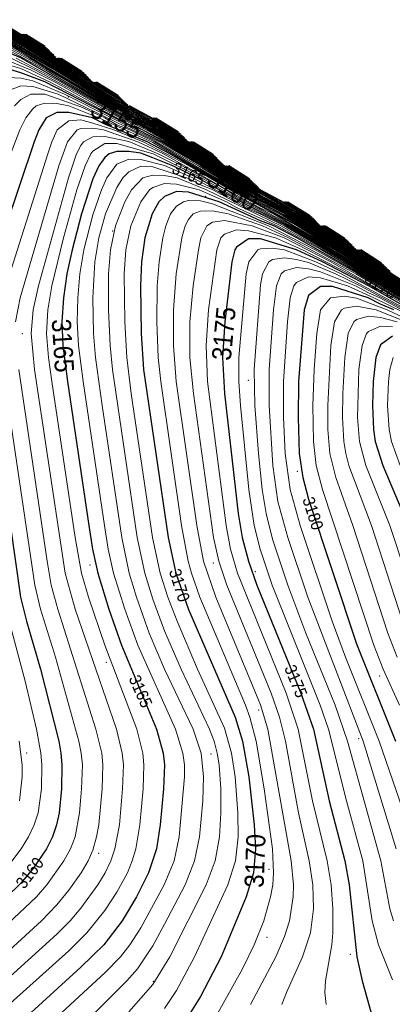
# Model space of a CAD drawing. Header units: metres. Extents: x 295850 to 310263, y 8095845 to 8104014.
# Tile 39 of 77: x 296342 to 296389, y 8096409 to 8096533. Entities that reach past the tile are written whole.
import ezdxf
from ezdxf.enums import TextEntityAlignment as Align

# ---------------------------------------------------------------- set-up
doc = ezdxf.new("R2010")
doc.units = ezdxf.units.M
for name, color, linetype, lineweight in [('C-TOPO-MAJR', 33, 'Continuous', 25), ('C-TOPO-MINR', 253, 'Continuous', 13), ('C-TOPO-PNTS', 8, 'Continuous', 9), ('C-TOPO-TEXT', 33, 'Continuous', 13), ('C-TOPO-TEXT-500', 33, 'Continuous', 13)]:
    doc.layers.add(name, color=color, linetype=linetype, lineweight=lineweight)
doc.styles.add('ARIAL', font='arial.ttf')

# ---------------------------------------------------------------- blocks, each defined once
blk = doc.blocks.new('PUNTOS_TOPOGRAFICOS')
at = {"layer": 'C-TOPO-PNTS'}
for p in [(296348.413, 8096523.056, 3160.872), (296365.63, 8096510.622, 3172.922), (296353.975, 8096506.265, 3168.352), (296342.675, 8096493.406, 3162.552), (296370.979, 8096487.561, 3176.68), (296377.108, 8096476.189, 3179.97), (296366.586, 8096464.712, 3172.702), (296351.141, 8096464.464, 3164.694), (296371.829, 8096463.614, 3175.31), (296353.196, 8096452.278, 3163.69), (296387.416, 8096450.577, 3180.862), (296372.254, 8096446.326, 3171.642), (296384.759, 8096442.713, 3177.64), (296343.206, 8096440.942, 3158.172), (296366.303, 8096440.8, 3167.154), (296352.239, 8096428.366, 3162.098), (296373.53, 8096426.347, 3170.558), (296373.282, 8096417.845, 3171.242), (296383.732, 8096415.719, 3174.726), (296359.076, 8096412.319, 3167.906)]:
    blk.add_point(p, dxfattribs=at)
blk = doc.blocks.new('CURVAS_NIVEL')
at = {"layer": 'C-TOPO-MAJR'}
for points, elevation in [([(296346.62, 8096528.3), (296339.49, 8096532.72)], 3130), ([(296355.88, 8096522.03), (296339, 8096532.42)], 3135), ([(296372.22, 8096511.69), (296360.49, 8096519.02), (296354.49, 8096522.31), (296345.38, 8096527.92), (296337.8, 8096532.42)], 3140), ([(296388.72, 8096501.19), (296376.99, 8096508.61), (296370.99, 8096511.94), (296359.75, 8096518.92), (296354.49, 8096521.75), (296346.75, 8096526.42), (296338.92, 8096530.92)], 3145), ([(296400.94, 8096493.47), (296396.49, 8096496.2), (296391.99, 8096498.68), (296376.53, 8096508.42), (296372.49, 8096510.57), (296358.72, 8096518.92), (296354.49, 8096521.05), (296342.49, 8096527.93), (296340.99, 8096528.59)], 3150), ([(296350.67, 8096525.74), (296347.21, 8096527.92)], 3130), ([(296417.32, 8096483.1), (296412.99, 8096485.76), (296408.49, 8096488.25), (296397.99, 8096494.95), (296391.99, 8096498.28), (296375.69, 8096508.42), (296370.99, 8096510.87), (296360.1, 8096517.42), (296345.49, 8096524.96), (296342.49, 8096526.09), (296340.99, 8096526.51)], 3155), ([(296354.71, 8096523.21), (296351.97, 8096524.92)], 3130), ([(296362.97, 8096517.94), (296358.99, 8096520.36), (296356.07, 8096521.92)], 3135), ([(296430.92, 8096473.99), (296414.49, 8096484.53), (296408.49, 8096487.88), (296397.3, 8096494.92), (296393.49, 8096496.95), (296390.49, 8096498.73), (296376.99, 8096507.05), (296370.99, 8096510.25), (296361.13, 8096515.92), (296358.32, 8096517.42), (296352.99, 8096519.66), (296351.46, 8096520.42), (296348.49, 8096521.11), (296346.99, 8096521.1), (296345.66, 8096520.42), (296344.76, 8096518.92), (296344.16, 8096517.42), (296338.56, 8096500.92)], 3160), ([(296339.86, 8096478.42), (296342.46, 8096460.42), (296343.21, 8096457.42), (296344.96, 8096451.42), (296347.24, 8096442.42), (296347.51, 8096440.92), (296347.64, 8096439.42), (296347.57, 8096436.42), (296347.27, 8096433.42), (296346.97, 8096431.92), (296346.45, 8096430.42), (296345.69, 8096428.92), (296343.99, 8096426.43), (296342.49, 8096424.62), (296334.99, 8096417.32)], 3160), ([(296367.07, 8096515.34), (296363.79, 8096517.42)], 3135), ([(296391.99, 8096497.29), (296386.13, 8096500.92), (296376, 8096506.92), (296370.99, 8096509.42), (296364.59, 8096512.92), (296361.53, 8096514.42), (296358.99, 8096515.44), (296357.49, 8096516), (296355.99, 8096516.24), (296354.49, 8096516.23), (296353.53, 8096515.92), (296352.99, 8096515.48), (296352.24, 8096514.42), (296351.49, 8096512.79), (296350.07, 8096508.42), (296348.9, 8096503.92), (296348.26, 8096500.92), (296347.81, 8096497.92), (296347.63, 8096494.92), (296347.76, 8096491.92), (296348.32, 8096487.42), (296350.99, 8096469.42), (296351.47, 8096466.42), (296352.11, 8096463.42), (296353.5, 8096458.92), (296355.08, 8096454.42), (296359.47, 8096443.92), (296360.3, 8096440.92), (296360.45, 8096439.42), (296360.36, 8096436.42), (296359.94, 8096431.92), (296359.47, 8096428.92), (296358.48, 8096425.92), (296356.96, 8096422.92), (296355.16, 8096419.92), (296352.87, 8096416.92), (296349.99, 8096414.1), (296337.99, 8096403.16)], 3165), ([(296371.15, 8096512.76), (296368.52, 8096514.42)], 3135), ([(296391.99, 8096496.73), (296387.53, 8096499.42), (296377.05, 8096505.42), (296374.15, 8096506.92), (296372.49, 8096507.56), (296367.3, 8096509.92), (296363.49, 8096511.12), (296361.99, 8096511.23), (296360.49, 8096510.6), (296359.77, 8096509.92), (296358.92, 8096508.42), (296357.99, 8096505.42), (296357.58, 8096502.42), (296357.47, 8096499.42), (296357.55, 8096493.42), (296357.86, 8096488.92), (296360.92, 8096467.92), (296361.88, 8096463.42), (296363.49, 8096458.88), (296369.32, 8096445.42), (296370.25, 8096442.42), (296371.02, 8096437.92), (296371.7, 8096431.92), (296371.85, 8096428.92), (296371.59, 8096425.92), (296370.68, 8096422.92), (296367.58, 8096415.42), (296364.99, 8096410.44), (296362.47, 8096406.42)], 3170), ([(296379.36, 8096507.55), (296375.5, 8096509.92)], 3140), ([(296383.5, 8096504.92), (296380.35, 8096506.92)], 3140), ([(296391.99, 8096495.99), (296386, 8096499.42), (296380.23, 8096502.42), (296376.99, 8096503.93), (296372.49, 8096505.3), (296370.99, 8096505.3), (296369.49, 8096504.24), (296369.28, 8096503.92), (296368.88, 8096502.42), (296368.02, 8096494.92), (296367.72, 8096490.42), (296367.97, 8096485.92), (296369.71, 8096470.92), (296370.21, 8096467.92), (296370.99, 8096464.92), (296372.04, 8096461.92), (296377.53, 8096448.42), (296379.1, 8096443.92), (296381.09, 8096434.92), (296383.06, 8096427.42), (296383.57, 8096424.42), (296384.56, 8096415.42), (296385.22, 8096412.42), (296386.86, 8096406.42)], 3175), ([(296387.65, 8096502.26), (296385.06, 8096503.92)], 3140), ([(296389.17, 8096496.42), (296387.49, 8096497.11), (296385.95, 8096497.92), (296381.49, 8096499.32), (296379.99, 8096499.33), (296378.49, 8096498.19), (296377.95, 8096496.42), (296377.25, 8096487.42), (296377.18, 8096482.92), (296377.34, 8096478.42), (296377.78, 8096475.42), (296378.49, 8096472.69), (296384.49, 8096454.57), (296389.4, 8096442.42)], 3180), ([(296388.99, 8096493.11), (296387.49, 8096492.04), (296386.93, 8096490.42), (296386.6, 8096487.42), (296386.5, 8096484.42), (296386.62, 8096481.42), (296386.85, 8096479.92), (296387.8, 8096476.92), (296390.96, 8096469.42)], 3185)]:
    blk.add_lwpolyline(points, dxfattribs=dict(at, elevation=elevation))
at = {"layer": 'C-TOPO-MINR'}
for points, elevation in [([(296346.89, 8096528.02), (296339.49, 8096532.62)], 3131), ([(296351.2, 8096525.21), (296339.49, 8096532.51)], 3132), ([(296351.47, 8096524.94), (296339.45, 8096532.42)], 3133), ([(296355.65, 8096522.27), (296339.22, 8096532.42)], 3134), ([(296363.22, 8096517.7), (296358.99, 8096520.26), (296354.49, 8096522.71), (296338.77, 8096532.42)], 3136), ([(296363.46, 8096517.45), (296358.99, 8096520.16), (296354.49, 8096522.61), (296338.54, 8096532.42)], 3137), ([(296367.79, 8096514.62), (296360.49, 8096519.2), (296354.49, 8096522.51), (296338.32, 8096532.42)], 3138), ([(296372.01, 8096511.91), (296360.49, 8096519.11), (296354.49, 8096522.41), (296338.09, 8096532.42)], 3139), ([(296372.43, 8096511.48), (296360.49, 8096518.92), (296355.99, 8096521.32), (296342.69, 8096529.42), (296337.47, 8096532.42)], 3141), ([(296379.81, 8096507.1), (296375.49, 8096509.74), (296370.99, 8096512.21), (296360.31, 8096518.92), (296355.99, 8096521.21), (296339.49, 8096531.13)], 3142), ([(296384.16, 8096504.26), (296376.99, 8096508.78), (296370.99, 8096512.12), (296360.13, 8096518.92), (296355.99, 8096521.1), (296339.49, 8096530.99)], 3143), ([(296384.38, 8096504.04), (296376.99, 8096508.69), (296370.99, 8096512.03), (296359.94, 8096518.92), (296355.99, 8096521), (296339.3, 8096530.92)], 3144), ([(296388.94, 8096500.97), (296376.99, 8096508.53), (296372.49, 8096510.96), (296359.56, 8096518.92), (296354.49, 8096521.61), (296341.28, 8096529.42)], 3146), ([(296393.15, 8096498.27), (296376.99, 8096508.44), (296370.99, 8096511.75), (296359.37, 8096518.92), (296354.49, 8096521.47), (296343.59, 8096527.92), (296338.16, 8096530.92)], 3147), ([(296393.34, 8096498.08), (296376.87, 8096508.42), (296372.49, 8096510.77), (296359.18, 8096518.92), (296354.49, 8096521.33), (296348.53, 8096524.92), (296343.23, 8096527.92), (296337.59, 8096530.92)], 3148), ([(296400.74, 8096493.67), (296396.49, 8096496.28), (296391.99, 8096498.76), (296376.7, 8096508.42), (296372.49, 8096510.67), (296358.99, 8096518.92), (296354.49, 8096521.19), (296345.61, 8096526.42), (296340.01, 8096529.42)], 3149), ([(296405.3, 8096490.62), (296397.99, 8096495.24), (296391.99, 8096498.6), (296376.36, 8096508.42), (296372.49, 8096510.48), (296358.46, 8096518.92), (296354.49, 8096520.91), (296347.54, 8096524.92), (296341.91, 8096527.92)], 3151), ([(296346.34, 8096528.57), (296342.6, 8096530.92)], 3129), ([(296346.07, 8096528.85), (296342.77, 8096530.92)], 3128), ([(296345.79, 8096529.12), (296342.93, 8096530.92)], 3127), ([(296345.52, 8096529.4), (296343.1, 8096530.92)], 3126), ([(296409.53, 8096487.89), (296397.99, 8096495.17), (296391.99, 8096498.52), (296376.2, 8096508.42), (296370.99, 8096511.25), (296360.84, 8096517.42), (296358.19, 8096518.92), (296354.49, 8096520.77), (296349.91, 8096523.42), (296344.33, 8096526.42), (296341.28, 8096527.92)], 3152), ([(296409.7, 8096487.71), (296397.99, 8096495.1), (296391.99, 8096498.44), (296378.49, 8096506.93), (296376.03, 8096508.42), (296370.99, 8096511.12), (296360.49, 8096517.5), (296352.99, 8096521.42), (296346.77, 8096524.92), (296343.78, 8096526.42), (296339.49, 8096528.14)], 3153), ([(296409.88, 8096487.53), (296397.99, 8096495.02), (296391.99, 8096498.36), (296375.86, 8096508.42), (296370.99, 8096511), (296360.4, 8096517.42), (296357.66, 8096518.92), (296355.99, 8096519.64), (296352.99, 8096521.22), (296346.18, 8096524.92), (296342.49, 8096526.6), (296339.49, 8096527.47)], 3154), ([(296350.94, 8096525.48), (296347.05, 8096527.92)], 3131), ([(296350.41, 8096526.01), (296347.37, 8096527.92)], 3129), ([(296350.14, 8096526.28), (296347.53, 8096527.92)], 3128), ([(296421.71, 8096480.21), (296414.49, 8096484.8), (296408.49, 8096488.18), (296397.9, 8096494.92), (296391.99, 8096498.2), (296375.52, 8096508.42), (296370.99, 8096510.75), (296365, 8096514.42), (296359.8, 8096517.42), (296347.97, 8096523.42), (296343.99, 8096525.07), (296342.49, 8096525.39), (296340.99, 8096525.47)], 3156), ([(296355.41, 8096522.5), (296351.51, 8096524.92)], 3133), ([(296355.18, 8096522.74), (296351.66, 8096524.92)], 3132), ([(296354.94, 8096522.97), (296351.82, 8096524.92)], 3131), ([(296421.9, 8096480.02), (296414.49, 8096484.74), (296408.49, 8096488.1), (296397.75, 8096494.92), (296393.49, 8096497.21), (296375.49, 8096508.3), (296370.99, 8096510.62), (296364.72, 8096514.42), (296358.99, 8096517.68), (296347.18, 8096523.42), (296343.99, 8096524.35), (296342.49, 8096524.46), (296340.99, 8096523.85)], 3157), ([(296426.36, 8096477.05), (296414.49, 8096484.67), (296408.49, 8096488.03), (296397.6, 8096494.92), (296393.49, 8096497.12), (296375.06, 8096508.42), (296370.99, 8096510.5), (296359.2, 8096517.42), (296356.14, 8096518.92), (296354.49, 8096519.57), (296352.99, 8096520.42), (296349.99, 8096521.82), (296345.49, 8096523.42), (296343.72, 8096523.42), (296342.49, 8096522.75), (296341.69, 8096521.92)], 3158), ([(296342.3, 8096442.42), (296342.64, 8096439.42), (296342.66, 8096437.92), (296342.32, 8096434.92)], 3158), ([(296430.75, 8096474.16), (296414.78, 8096484.42), (296408.49, 8096487.95), (296397.45, 8096494.92), (296393.49, 8096497.04), (296390.49, 8096498.83), (296376.99, 8096507.16), (296374.82, 8096508.42), (296370.99, 8096510.37), (296358.99, 8096517.33), (296352.24, 8096520.42), (296348.49, 8096521.95), (296346.99, 8096522.22), (296345.49, 8096522.27), (296344.39, 8096521.92), (296343.99, 8096521.57), (296343.12, 8096520.42), (296342.36, 8096518.92), (296340.05, 8096512.92)], 3159), ([(296341.04, 8096457.42), (296343.05, 8096449.92), (296344.44, 8096443.92), (296345, 8096440.92), (296345.12, 8096439.42), (296345.07, 8096436.42), (296344.64, 8096433.42), (296344.17, 8096431.92), (296343.46, 8096430.42), (296342.54, 8096428.92), (296340.99, 8096426.86)], 3159), ([(296471.49, 8096445.72), (296466.23, 8096449.92), (296464.17, 8096451.42), (296449.22, 8096461.92), (296436.07, 8096470.92), (296429.49, 8096474.76), (296414.49, 8096484.46), (296408.49, 8096487.8), (296397.15, 8096494.92), (296393.49, 8096496.86), (296390.49, 8096498.63), (296376.99, 8096506.95), (296369.49, 8096510.95), (296363.57, 8096514.42), (296357.81, 8096517.42), (296354.14, 8096518.92), (296351.49, 8096519.78), (296349.99, 8096520.17), (296348.49, 8096520.06), (296347.05, 8096518.92), (296346.36, 8096517.42), (296345.85, 8096515.92), (296340.15, 8096497.92)], 3161), ([(296340.02, 8096490.42), (296344.23, 8096461.92), (296344.94, 8096458.92), (296346.82, 8096452.92), (296349.76, 8096442.42), (296350.06, 8096440.92), (296350.19, 8096439.42), (296350.1, 8096436.42), (296349.84, 8096433.42), (296349.28, 8096430.42), (296348.71, 8096428.92), (296347.88, 8096427.42), (296345.73, 8096424.42), (296344.43, 8096422.92), (296336.49, 8096415.43)], 3161), ([(296362.73, 8096518.19), (296359.07, 8096520.42)], 3134), ([(296362.48, 8096518.43), (296359.22, 8096520.42)], 3133), ([(296362.23, 8096518.68), (296359.38, 8096520.42)], 3132), ([(296391.99, 8096497.63), (296381.77, 8096503.92), (296374.11, 8096508.42), (296372.49, 8096509.14), (296369.49, 8096510.77), (296360.33, 8096515.92), (296357.13, 8096517.42), (296352.83, 8096518.92), (296351.49, 8096519.14), (296349.99, 8096519.09), (296349.56, 8096518.92), (296348.32, 8096517.42), (296347.26, 8096514.42), (296342.4, 8096497.92), (296341.82, 8096494.92)], 3162), ([(296342.24, 8096488.92), (296345.77, 8096464.92), (296346.3, 8096461.92), (296347.12, 8096458.92), (296351.89, 8096443.92), (296352.62, 8096440.92), (296352.75, 8096439.42), (296352.66, 8096436.42), (296352.24, 8096431.92), (296351.98, 8096430.42), (296351.49, 8096428.74), (296350.91, 8096427.42), (296350.04, 8096425.92), (296348.49, 8096423.76), (296346.99, 8096421.92), (296345.06, 8096419.92), (296336.49, 8096412.05)], 3162), ([(296391.99, 8096497.51), (296376.53, 8096506.92), (296369.49, 8096510.59), (296368.2, 8096511.42), (296362.68, 8096514.42), (296359.69, 8096515.92), (296355.99, 8096517.47), (296352.99, 8096518.1), (296351.49, 8096518.07), (296350.32, 8096517.42), (296349.99, 8096516.96), (296349.46, 8096515.92), (296348.45, 8096512.92), (296344.68, 8096499.42), (296344.04, 8096496.42), (296343.78, 8096493.42), (296344.21, 8096488.92), (296348.05, 8096463.42), (296349.3, 8096458.92), (296354.45, 8096443.92), (296355.19, 8096440.92), (296355.32, 8096439.42), (296355.23, 8096436.42), (296354.82, 8096431.92), (296354.27, 8096428.92), (296353.75, 8096427.42), (296353.03, 8096425.92), (296352.12, 8096424.42), (296349.99, 8096421.48), (296348.66, 8096419.92), (296346.99, 8096418.25), (296337.99, 8096410.1)], 3163), ([(296391.99, 8096497.4), (296376.27, 8096506.92), (296369.49, 8096510.42), (296365.11, 8096512.92), (296359.06, 8096515.92), (296354.49, 8096517.24), (296352.99, 8096517.22), (296351.49, 8096516.25), (296351.24, 8096515.92), (296350.52, 8096514.42), (296349.5, 8096511.42), (296347.81, 8096505.42), (296346.36, 8096499.42), (296345.87, 8096496.42), (296345.72, 8096493.42), (296345.96, 8096490.42), (296346.38, 8096487.42), (296349.27, 8096467.92), (296350.09, 8096463.42), (296350.95, 8096460.42), (296352.99, 8096454.41), (296356.99, 8096443.92), (296357.76, 8096440.92), (296357.89, 8096439.42), (296357.8, 8096436.42), (296357.39, 8096431.92), (296356.89, 8096428.92), (296356.44, 8096427.42), (296355.82, 8096425.92), (296354.49, 8096423.49), (296352.99, 8096421.2), (296350.76, 8096418.42), (296348.49, 8096416.17), (296339.49, 8096408.09)], 3164), ([(296367.55, 8096514.86), (296363.51, 8096517.42)], 3137), ([(296367.31, 8096515.1), (296363.65, 8096517.42)], 3136), ([(296366.83, 8096515.59), (296363.94, 8096517.42)], 3134), ([(296366.59, 8096515.83), (296364.08, 8096517.42)], 3133), ([(296391.99, 8096497.18), (296385.94, 8096500.92), (296375.73, 8096506.92), (296370.99, 8096509.21), (296364, 8096512.92), (296360.49, 8096514.48), (296357.49, 8096515.24), (296355.99, 8096515.26), (296354.49, 8096514.63), (296353.27, 8096512.92), (296352.6, 8096511.42), (296351.49, 8096508.31), (296350.39, 8096503.92), (296349.87, 8096500.92), (296349.61, 8096497.92), (296349.56, 8096494.92), (296349.72, 8096491.92), (296350.27, 8096487.42), (296352.94, 8096469.42), (296353.43, 8096466.42), (296354.09, 8096463.42), (296355.49, 8096458.92), (296357.13, 8096454.42), (296361.84, 8096443.92), (296362.77, 8096440.92), (296362.96, 8096439.42), (296362.98, 8096437.92), (296362.3, 8096430.42), (296361.66, 8096427.42), (296360.42, 8096424.42), (296357.49, 8096419.02), (296356.14, 8096416.92), (296354.95, 8096415.42), (296352.99, 8096413.39), (296347.08, 8096407.92)], 3166), ([(296391.99, 8096497.07), (296383.18, 8096502.42), (296375.45, 8096506.92), (296372.42, 8096508.42), (296370.99, 8096509), (296366.52, 8096511.42), (296364.99, 8096512.04), (296363.49, 8096512.84), (296358.99, 8096514.31), (296357.49, 8096514.37), (296355.99, 8096513.67), (296355.25, 8096512.92), (296354.49, 8096511.7), (296353.09, 8096508.42), (296352.26, 8096505.42), (296351.75, 8096502.42), (296351.5, 8096497.92), (296351.59, 8096493.42), (296351.82, 8096490.42), (296352.65, 8096484.42), (296355.11, 8096467.92), (296356.05, 8096463.42), (296356.95, 8096460.42), (296358.57, 8096455.92), (296360.48, 8096451.42), (296364.05, 8096443.92), (296365.07, 8096440.92), (296365.37, 8096437.92), (296365.27, 8096434.92), (296364.85, 8096430.42), (296364.24, 8096427.42), (296363.05, 8096424.42), (296360.49, 8096419.49), (296358.99, 8096416.77), (296357.07, 8096413.92), (296355.76, 8096412.42), (296343.99, 8096400.63)], 3167), ([(296371.79, 8096512.12), (296368.11, 8096514.42)], 3138), ([(296371.58, 8096512.33), (296368.25, 8096514.42)], 3137), ([(296371.37, 8096512.55), (296368.38, 8096514.42)], 3136), ([(296391.99, 8096496.95), (296382.95, 8096502.42), (296375.02, 8096506.92), (296365.73, 8096511.42), (296362.07, 8096512.92), (296360.49, 8096513.22), (296358.99, 8096513.27), (296357.74, 8096512.92), (296356.32, 8096511.42), (296355.5, 8096509.92), (296354.32, 8096506.92), (296353.7, 8096503.92), (296353.47, 8096500.92), (296353.48, 8096496.42), (296353.66, 8096491.92), (296353.95, 8096488.92), (296357.05, 8096467.92), (296357.99, 8096463.42), (296358.99, 8096460.18), (296360.49, 8096456.2), (296362.55, 8096451.42), (296366.12, 8096443.92), (296366.68, 8096442.42), (296367.08, 8096440.92), (296367.33, 8096439.42), (296367.54, 8096436.42), (296367.53, 8096433.42), (296367.35, 8096430.42), (296366.82, 8096427.42), (296365.7, 8096424.42), (296361.15, 8096415.42), (296358.99, 8096411.94), (296355.99, 8096408.51)], 3168), ([(296391.99, 8096496.84), (296380.1, 8096503.92), (296374.58, 8096506.92), (296369.49, 8096509.21), (296368.23, 8096509.92), (296364.8, 8096511.42), (296361.99, 8096512.15), (296360.49, 8096512.23), (296358.99, 8096511.72), (296358.6, 8096511.42), (296357.51, 8096509.92), (296356.24, 8096506.92), (296355.62, 8096503.92), (296355.44, 8096500.92), (296355.51, 8096494.92), (296355.75, 8096490.42), (296356.31, 8096485.92), (296358.98, 8096467.92), (296359.93, 8096463.42), (296360.89, 8096460.42), (296362.04, 8096457.42), (296364.61, 8096451.42), (296367.99, 8096444.05), (296368.87, 8096440.92), (296369.32, 8096437.92), (296369.66, 8096433.42), (296369.69, 8096430.42), (296369.37, 8096427.42), (296368.4, 8096424.42), (296364.24, 8096415.42), (296361.99, 8096411.17), (296360.49, 8096408.95)], 3169), ([(296379.59, 8096507.33), (296375.49, 8096509.83), (296372.54, 8096511.42)], 3141), ([(296390.49, 8096497.45), (296384.69, 8096500.92), (296379.33, 8096503.92), (296373.5, 8096506.92), (296366.49, 8096509.66), (296364.99, 8096510.03), (296363.49, 8096510.07), (296362.83, 8096509.92), (296361.99, 8096509.36), (296361.24, 8096508.42), (296360.64, 8096506.92), (296360.28, 8096505.42), (296359.81, 8096502.42), (296359.57, 8096499.42), (296359.52, 8096494.92), (296359.69, 8096490.42), (296360, 8096487.42), (296362.61, 8096469.42), (296363.43, 8096464.92), (296363.84, 8096463.42), (296364.91, 8096460.42), (296370.62, 8096446.92), (296371.17, 8096445.42), (296371.96, 8096442.42), (296372.95, 8096436.42), (296373.98, 8096428.92), (296374.13, 8096425.92), (296374.02, 8096424.42), (296373.75, 8096422.92), (296372.89, 8096419.92), (296371.71, 8096416.92), (296370.24, 8096413.92), (296364.99, 8096404.49)], 3171), ([(296379.14, 8096507.78), (296375.64, 8096509.92)], 3139), ([(296378.91, 8096508), (296375.78, 8096509.92)], 3138), ([(296378.69, 8096508.22), (296375.92, 8096509.92)], 3137), ([(296390.49, 8096497.29), (296384.4, 8096500.92), (296376, 8096505.42), (296372.73, 8096506.92), (296368.45, 8096508.42), (296366.49, 8096508.8), (296364.99, 8096508.77), (296364.07, 8096508.42), (296363.49, 8096507.73), (296363.04, 8096506.92), (296362.64, 8096505.42), (296361.93, 8096500.92), (296361.59, 8096496.42), (296361.59, 8096491.92), (296361.95, 8096487.42), (296364.53, 8096469.42), (296365.36, 8096464.92), (296366.9, 8096460.42), (296372.49, 8096446.97), (296373.42, 8096443.92), (296376.34, 8096427.42), (296376.62, 8096424.42), (296376.58, 8096422.92), (296376.11, 8096419.92), (296375.49, 8096417.96), (296374.39, 8096415.42), (296371.25, 8096409.42)], 3172), ([(296390.49, 8096497.13), (296381.29, 8096502.42), (296375.43, 8096505.42), (296371.44, 8096506.92), (296367.99, 8096507.57), (296366.49, 8096507.37), (296365.76, 8096506.92), (296365.03, 8096505.42), (296364.72, 8096503.92), (296364.06, 8096499.42), (296363.65, 8096494.92), (296363.66, 8096490.42), (296364.09, 8096485.92), (296366.62, 8096467.92), (296367.25, 8096464.92), (296368.26, 8096461.92), (296373.82, 8096448.42), (296374.87, 8096445.42), (296375.6, 8096442.42), (296377.24, 8096433.42), (296378.58, 8096427.42), (296379.02, 8096424.42), (296379.1, 8096421.42), (296378.75, 8096418.42), (296377.75, 8096415.42), (296375.73, 8096410.92), (296375.17, 8096409.42)], 3173), ([(296383.94, 8096504.48), (296380.1, 8096506.92)], 3142), ([(296383.72, 8096504.7), (296380.22, 8096506.92)], 3141), ([(296383.28, 8096505.14), (296380.48, 8096506.92)], 3139), ([(296383.06, 8096505.36), (296380.61, 8096506.92)], 3138), ([(296389.03, 8096497.92), (296383.59, 8096500.92), (296377.76, 8096503.92), (296374.37, 8096505.42), (296370.99, 8096506.28), (296369.49, 8096506.4), (296367.99, 8096505.86), (296367.54, 8096505.42), (296367, 8096503.92), (296365.98, 8096496.42), (296365.67, 8096491.92), (296365.87, 8096487.42), (296368.18, 8096469.42), (296368.73, 8096466.42), (296369.6, 8096463.42), (296375.68, 8096448.42), (296377.18, 8096443.92), (296378.98, 8096434.92), (296380.81, 8096427.42), (296381.32, 8096424.42), (296381.55, 8096421.42), (296381.55, 8096418.42), (296381.42, 8096416.92), (296380.63, 8096412.42), (296380.54, 8096410.92), (296380.7, 8096409.42)], 3174), ([(296391.99, 8096495.79), (296382.6, 8096500.92), (296379.41, 8096502.42), (296375.49, 8096503.91), (296373.99, 8096504.13), (296372.49, 8096504.04), (296372.15, 8096503.92), (296371.01, 8096502.42), (296370.7, 8096500.92), (296369.76, 8096490.42), (296369.77, 8096487.42), (296369.98, 8096484.42), (296371.03, 8096473.92), (296371.7, 8096469.42), (296372.44, 8096466.42), (296373.95, 8096461.92), (296379.97, 8096446.92), (296381.01, 8096443.92), (296383.25, 8096434.92), (296385.31, 8096427.42), (296386.46, 8096419.92), (296387.24, 8096416.92), (296388.99, 8096412.51)], 3176), ([(296391.99, 8096495.6), (296384.96, 8096499.42), (296381.87, 8096500.92), (296378.49, 8096502.33), (296376.99, 8096502.7), (296375.49, 8096502.9), (296373.99, 8096502.69), (296373.53, 8096502.42), (296372.74, 8096500.92), (296372.49, 8096499.52), (296371.68, 8096488.92), (296371.78, 8096484.42), (296372.23, 8096478.42), (296372.69, 8096473.92), (296373.18, 8096470.92), (296373.99, 8096467.68), (296375.89, 8096461.92), (296378.16, 8096455.92), (296381.82, 8096446.92), (296383.39, 8096442.42), (296387.56, 8096427.42), (296388.69, 8096421.42), (296389.12, 8096419.92)], 3177), ([(296388.51, 8096501.4), (296384.56, 8096503.92)], 3144), ([(296388.3, 8096501.62), (296384.68, 8096503.92)], 3143), ([(296388.08, 8096501.83), (296384.81, 8096503.92)], 3142), ([(296387.87, 8096502.05), (296384.93, 8096503.92)], 3141), ([(296391.99, 8096495.41), (296387.42, 8096497.92), (296385.99, 8096498.52), (296384.39, 8096499.42), (296379.99, 8096501.16), (296378.49, 8096501.53), (296376.99, 8096501.7), (296375.49, 8096501.29), (296375.06, 8096500.92), (296374.47, 8096499.42), (296374.1, 8096496.42), (296373.57, 8096488.92), (296373.55, 8096484.42), (296374.01, 8096476.92), (296374.67, 8096472.42), (296375.89, 8096467.92), (296378.4, 8096460.42), (296385.35, 8096442.42), (296389.47, 8096428.92)], 3178), ([(296395.8, 8096493.42), (296386.69, 8096497.92), (296383.36, 8096499.42), (296379.99, 8096500.4), (296378.49, 8096500.52), (296376.99, 8096499.81), (296376.67, 8096499.42), (296376.21, 8096497.92), (296375.87, 8096494.92), (296375.38, 8096487.42), (296375.37, 8096482.92), (296375.57, 8096478.42), (296376.2, 8096473.92), (296377.44, 8096469.42), (296381.45, 8096457.42), (296383.13, 8096452.92), (296387.32, 8096442.42), (296391.99, 8096428.85)], 3179), ([(296393.49, 8096493.98), (296388.32, 8096496.42), (296384.49, 8096497.87), (296382.99, 8096498.1), (296381.23, 8096497.92), (296380.01, 8096496.42), (296379.52, 8096493.42), (296379.19, 8096488.92), (296379.04, 8096484.42), (296379.1, 8096479.92), (296379.44, 8096476.92), (296380.25, 8096473.92), (296386.67, 8096454.42), (296387.84, 8096451.42), (296389.9, 8096446.92)], 3181), ([(296394.33, 8096493.42), (296386.98, 8096496.42), (296384.49, 8096496.85), (296382.99, 8096496.63), (296382.62, 8096496.42), (296381.73, 8096494.92), (296381.28, 8096491.92), (296380.9, 8096484.42), (296380.91, 8096481.42), (296381.16, 8096478.42), (296381.91, 8096475.42), (296384.04, 8096469.42), (296388.42, 8096455.92), (296389.58, 8096452.92)], 3182), ([(296389.61, 8096494.92), (296387.49, 8096495.46), (296385.99, 8096495.61), (296384.49, 8096495.19), (296384.15, 8096494.92), (296383.46, 8096493.42), (296383.04, 8096490.42), (296382.79, 8096485.92), (296382.76, 8096482.92), (296382.91, 8096479.92), (296383.15, 8096478.42), (296383.55, 8096476.92), (296386.36, 8096469.42), (296390.25, 8096457.42)], 3183), ([(296388.99, 8096494.29), (296387.49, 8096494.37), (296385.99, 8096493.67), (296385.76, 8096493.42), (296385.2, 8096491.92), (296384.81, 8096488.92), (296384.63, 8096482.92), (296384.86, 8096479.92), (296385.66, 8096476.92), (296388.67, 8096469.42), (296392.63, 8096457.42)], 3184), ([(296389.09, 8096490.42), (296388.68, 8096488.92), (296388.49, 8096487.42), (296388.38, 8096484.42), (296388.57, 8096481.42), (296388.87, 8096479.92), (296389.96, 8096476.92)], 3186)]:
    blk.add_lwpolyline(points, dxfattribs=dict(at, elevation=elevation))
at = {"layer": 'C-TOPO-TEXT', "style": 'ARIAL', "width": 0.9}
for s, rotation, p in [('3155', -28.4275, (296354.49, 8096520.29)), ('3160', -32.4633, (296369.03, 8096511.42)), ('3175', 84.5267, (296367.88, 8096493.42)), ('3165', -86.2577, (296347.76, 8096491.92)), ('3170', 87.8479, (296371.8, 8096427.42))]:
    blk.add_text(s, height=2.4, rotation=rotation, dxfattribs=at).set_placement(p, align=Align.MIDDLE_CENTER)
at = {"layer": 'C-TOPO-TEXT-500', "style": 'ARIAL', "width": 0.9}
for s, rotation, p in [('3140', -29.9004, (296340.99, 8096530.52)), ('3145', -27.9161, (296357.49, 8096520.13)), ('3165', -24.2974, (296363.49, 8096513.42)), ('3150', -30.303, (296369.49, 8096512.35)), ('3155', -31.7362, (296385.99, 8096502.03)), ('3170', -32.8281, (296387.53, 8096499.42)), ('3180', -72.2404, (296379.06, 8096470.92)), ('3170', -72.5, (296362.35, 8096461.92)), ('3175', -67.6374, (296376.92, 8096449.92)), ('3165', -65.9864, (296357.49, 8096448.65)), ('3160', 52.4801, (296343.6, 8096425.92))]:
    blk.add_text(s, height=1.5, rotation=rotation, dxfattribs=at).set_placement(p, align=Align.MIDDLE_CENTER)

msp = doc.modelspace()

# ---------------------------------------------------------------- block references
at = {"layer": 'C-TOPO-MAJR'}
msp.add_blockref('CURVAS_NIVEL', (0, 0), dxfattribs=at)
at = {"layer": 'C-TOPO-PNTS'}
msp.add_blockref('PUNTOS_TOPOGRAFICOS', (0, 0), dxfattribs=at)

doc.saveas('drawing.dxf')
